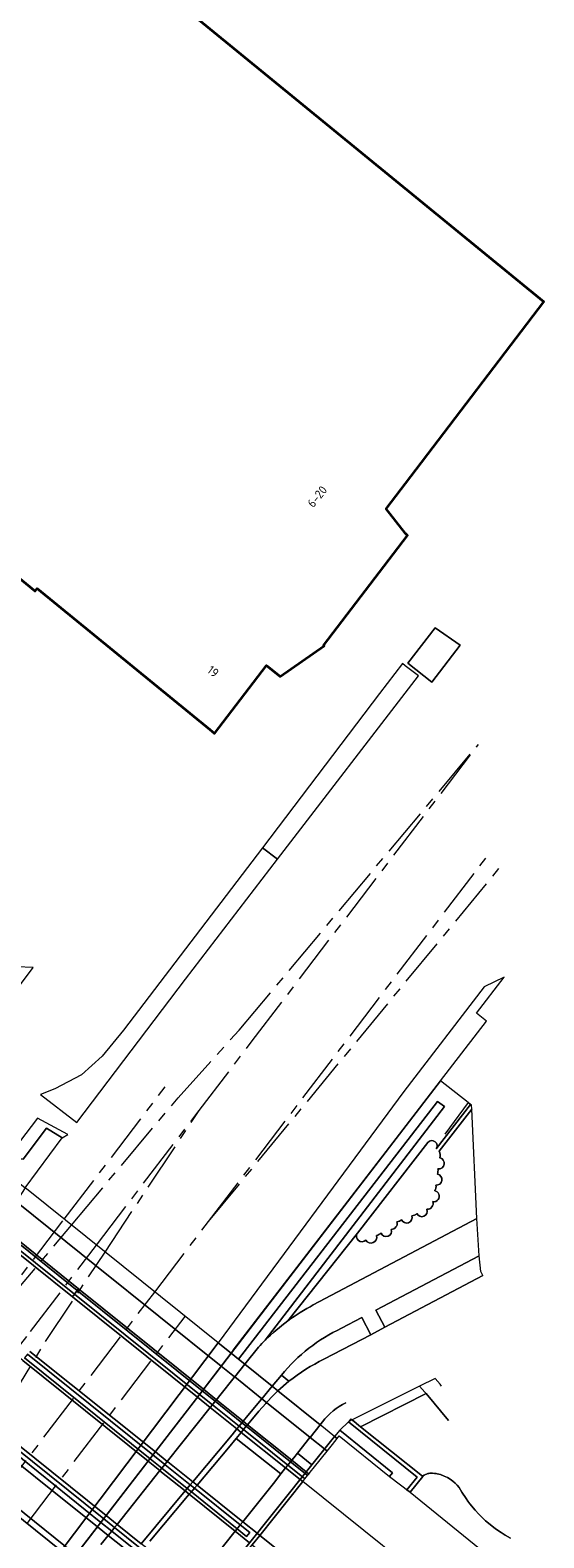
# Model space of a CAD drawing. Extents: x 151587 to 155483, y 462503 to 464608.
# Tile 181 of 236: x 154648 to 154701, y 463248 to 463403. Entities that reach past the tile are written whole.
import ezdxf
from ezdxf.enums import TextEntityAlignment as Align

# ---------------------------------------------------------------- set-up
doc = ezdxf.new("R2010")
doc.units = 0
doc.header["$LTSCALE"] = 0.5
doc.linetypes.add('AM-AS', pattern=[16, 10, -2, 2, -2])
for name, color, linetype, lineweight in [('B-RO-AM-AS_SPOOR-G', 251, 'AM-AS', 18), ('B-RO-GR-BEPLANTING_CULTUUR_BODEMBEDEKKER-GV', 251, 'CONTINUOUS', 18), ('B-RO-GR-BEPLANTING_CULTUUR_HEESTERS-GV', 251, 'CONTINUOUS', 18), ('B-RO-GR-GRAS-GV', 251, 'CONTINUOUS', 13), ('B-RO-GR-GROENVOORZIENING-GV', 251, 'CONTINUOUS', 18), ('B-RO-GR-HAAG-GV', 251, 'CONTINUOUS', 13), ('B-RO-IE-TERREINAFSCHEIDING_KUNSTMATIG_HEKWERK-G', 251, 'IE-TERREINAFSCHEIDING-KUNSTMATIG', 18), ('B-RO-IE-TERREINAFSCHEIDING_KUNSTMATIG_MUUR-G', 251, 'IE-TERREINAFSCHEIDING-KUNSTMATIG-DICHT', 18), ('B-RO-IE-TERREINAFSCHEIDING_KUNSTMATIG_MUUR-GV', 251, 'CONTINUOUS', 18), ('B-RO-KW-KUNSTWERK_DEK-GV', 6, 'CONTINUOUS', 18), ('B-RO-KW-KUNSTWERK_PIJLER-GV', 251, 'CONTINUOUS', 18), ('B-RO-OG-BEBOUWING-GV', 6, 'CONTINUOUS', 35), ('B-RO-OG-BEBOUWING-T18', 1, 'CONTINUOUS', 18), ('B-RO-OG-TERREIN_CULTUURSCHEIDING-GV', 251, 'CONTINUOUS', 18), ('B-RO-VH-VERHARDING_ASFALT-GV', 251, 'CONTINUOUS', 18), ('B-RO-VH-VERHARDING_BETONSTRAATSTEEN-GV', 251, 'CONTINUOUS', 18), ('B-RO-VH-VERHARDING_GESLOTEN-GV', 251, 'CONTINUOUS', 18), ('B-RO-VH-VERHARDING_HALFVERHARDING-GV', 251, 'CONTINUOUS', 18), ('B-RO-VH-VERHARDING_OPEN-GV', 251, 'CONTINUOUS', 18), ('B-RO-VH-VERHARDING_STRAATBAKSTEEN-GV', 251, 'CONTINUOUS', 18), ('B-RO-VH-VERHARDING_TEGEL-GV', 251, 'CONTINUOUS', 18)]:
    doc.layers.add(name, color=color, linetype=linetype, lineweight=lineweight)
doc.styles.add('NLCS-ISO-M200-T18', font='NLCS-ISO.ttf', dxfattribs={"height": 0.36})
doc.linetypes.add('IE-TERREINAFSCHEIDING-KUNSTMATIG', pattern='A,4,[82,NLCS.SHX,S=0.75,R=90,X=0,Y=0],4,-2', length=10)
doc.linetypes.add('IE-TERREINAFSCHEIDING-KUNSTMATIG-DICHT', pattern='A,8,-1,[82,NLCS.SHX,S=0.75,R=90,X=0,Y=0],-1', length=10)

msp = doc.modelspace()

# ---------------------------------------------------------------- linework, layer by layer
at = {"layer": 'B-RO-AM-AS_SPOOR-G', "flags": 128}
for points in [[(154669.84, 463299.847), (154694.432, 463329.193)], [(154671.176, 463298.736), (154694.432, 463329.193)], [(154666.676, 463280.154), (154695.476, 463317.873)], [(154666.676, 463280.154), (154696.828, 463316.768)], [(154663.55, 463292.892), (154669.84, 463299.847)], [(154665.714, 463291.583), (154671.176, 463298.736)], [(154651.828, 463280.4), (154662.214, 463294.003)], [(154652.577, 463279.798), (154663.55, 463292.892)], [(154655.142, 463277.738), (154665.714, 463291.583)], [(154656.031, 463277.025), (154665.714, 463291.583)], [(154638.959, 463263.546), (154651.828, 463280.4)], [(154661.149, 463272.915), (154666.676, 463280.154)], [(154635.556, 463259.09), (154638.959, 463263.546), (154652.577, 463279.798)], [(154648.364, 463268.86), (154655.142, 463277.738)], [(154649.904, 463267.814), (154656.031, 463277.025)], [(154644.889, 463251.621), (154661.149, 463272.915)], [(154648.013, 463249.121), (154664.268, 463270.41)], [(154638.876, 463256.433), (154648.364, 463268.86)], [(154641.656, 463254.209), (154649.904, 463267.814)]]:
    msp.add_lwpolyline(points, dxfattribs=at)
at = {"layer": 'B-RO-GR-BEPLANTING_CULTUUR_BODEMBEDEKKER-GV', "flags": 128}
for points in [[(154672.502, 463267.96), (154690.959, 463291.979), (154690.244, 463292.516), (154669.754, 463266.004), (154670.402, 463265.485), (154671.808, 463267.242)], [(154677.453, 463271.591), (154694.272, 463280.474), (154693.757, 463291.707), (154690.416, 463287.383)], [(154690.416, 463287.383), (154693.757, 463291.707), (154693.738, 463292.128), (154693.634, 463292.202), (154690.099, 463287.628)], [(154689.24, 463288.292), (154681.984, 463278.952)], [(154681.984, 463278.952), (154674.844, 463269.956)]]:
    msp.add_lwpolyline(points, dxfattribs=at)
at = {"layer": 'B-RO-GR-BEPLANTING_CULTUUR_BODEMBEDEKKER-GV'}
for points in [[(154690.099, 463287.628, 0.9356987), (154689.24, 463288.292)], [(154690.458, 463286.705, -0.9893578), (154690.279, 463285.576)], [(154690.279, 463285.576, 0.9893578), (154690.458, 463286.705)], [(154690.416, 463287.383, -0.1858584), (154690.458, 463286.705)], [(154690.458, 463286.705, 0.1858584), (154690.416, 463287.383)], [(154690.213, 463285.033, -0.9814444), (154690.04, 463283.903)], [(154690.04, 463283.903, 0.9814444), (154690.213, 463285.033)], [(154690.279, 463285.576, -0.1140624), (154690.213, 463285.033)], [(154690.213, 463285.033, 0.1140624), (154690.279, 463285.576)], [(154689.923, 463283.334, -1.0089126), (154689.751, 463282.204)], [(154689.751, 463282.204, 1.0089126), (154689.923, 463283.334)], [(154690.04, 463283.903, -0.2937268), (154689.923, 463283.334)], [(154689.923, 463283.334, 0.2937268), (154690.04, 463283.903)], [(154689.751, 463282.204, -0.5117557), (154689.142, 463281.416)], [(154689.142, 463281.416, 0.5117557), (154689.751, 463282.204)], [(154686.048, 463280.136, -0.504748), (154685.476, 463279.355)], [(154685.476, 463279.355, 0.504748), (154686.048, 463280.136)], [(154686.541, 463280.344, -0.1617254), (154686.048, 463280.136)], [(154686.048, 463280.136, 0.1617254), (154686.541, 463280.344)], [(154687.591, 463280.748, -0.9656669), (154686.541, 463280.344)], [(154686.541, 463280.344, 0.9656669), (154687.591, 463280.748)], [(154688.098, 463280.984, -0.1383812), (154687.591, 463280.748)], [(154687.591, 463280.748, 0.1383812), (154688.098, 463280.984)], [(154689.142, 463281.416, -0.9539763), (154688.098, 463280.984)], [(154688.098, 463280.984, 0.9539763), (154689.142, 463281.416)], [(154682.856, 463278.247, -0.8973503), (154681.984, 463278.952)], [(154681.984, 463278.952, 0.8973503), (154682.856, 463278.247)], [(154683.955, 463278.708, -0.8856276), (154682.856, 463278.247)], [(154682.856, 463278.247, 0.8856276), (154683.955, 463278.708)], [(154684.428, 463278.96, -0.0643173), (154683.955, 463278.708)], [(154683.955, 463278.708, 0.0643173), (154684.428, 463278.96)], [(154685.476, 463279.355, -0.9553779), (154684.428, 463278.96)], [(154684.428, 463278.96, 0.9553779), (154685.476, 463279.355)], [(154674.844, 463269.956, -0.0363203), (154677.453, 463271.591)], [(154671.808, 463267.242, -0.0113282), (154672.502, 463267.96)]]:
    msp.add_lwpolyline(points, format="xyb", dxfattribs=at)
at = {"layer": 'B-RO-GR-BEPLANTING_CULTUUR_HEESTERS-GV', "flags": 128}
msp.add_lwpolyline([(154697.74, 463247.607), (154697.204, 463247.908), (154696.767, 463248.18), (154696.298, 463248.5), (154696.021, 463248.722), (154695.639, 463249.004), (154695.174, 463249.402), (154694.821, 463249.732), (154694.482, 463250.073), (154694.102, 463250.488), (154693.897, 463250.728), (154693.75, 463250.907), (154693.555, 463251.156), (154693.359, 463251.42), (154693.179, 463251.676), (154693.031, 463251.895), (154692.88, 463252.131), (154692.743, 463252.353), (154692.607, 463252.581), (154692.444, 463252.816), (154692.256, 463253.043), (154692.054, 463253.254), (154691.819, 463253.462), (154691.522, 463253.68), (154691.263, 463253.836), (154690.931, 463253.999), (154690.535, 463254.143), (154690.194, 463254.228), (154690.106, 463254.245), (154689.912, 463254.274), (154689.721, 463254.296), (154689.584, 463254.3), (154689.439, 463254.29), (154689.328, 463254.272), (154689.227, 463254.247), (154689.104, 463254.204), (154688.993, 463254.155), (154688.87, 463254.085), (154688.682, 463253.978), (154688.704, 463253.96), (154687.4, 463252.33), (154698.376, 463243.444)], dxfattribs=at)
at = {"layer": 'B-RO-GR-GRAS-GV', "flags": 128}
for points in [[(154667.654, 463267.691), (154668.999, 463266.611), (154690.543, 463294.635), (154695.26, 463300.755), (154694.252, 463301.565), (154697.098, 463305.29), (154695.02, 463304.288), (154686.776, 463293.526)], [(154646.041, 463286.783), (154647.615, 463286.57), (154650.007, 463289.751), (154651.61, 463288.76), (154652.189, 463289.101), (154649.085, 463290.775)]]:
    msp.add_lwpolyline(points, close=True, dxfattribs=at)
at = {"layer": 'B-RO-GR-GROENVOORZIENING-GV', "flags": 128}
for points in [[(154690.099, 463287.628), (154693.634, 463292.202), (154693.383, 463292.381), (154690.543, 463294.635), (154668.999, 463266.611), (154669.754, 463266.004), (154690.244, 463292.516), (154690.959, 463291.979), (154672.502, 463267.96)], [(154674.844, 463269.956), (154681.984, 463278.952), (154689.24, 463288.292)], [(154678.541, 463266.001), (154683.363, 463268.525), (154682.454, 463270.288), (154680.363, 463269.185)], [(154674.173, 463264.379), (154674.95, 463263.743)]]:
    msp.add_lwpolyline(points, dxfattribs=at)
at = {"layer": 'B-RO-GR-GROENVOORZIENING-GV'}
for points in [[(154689.24, 463288.292, -0.9356987), (154690.099, 463287.628)], [(154672.502, 463267.96, -0.0359532), (154674.844, 463269.956)], [(154680.363, 463269.185, 0.1114916), (154674.173, 463264.379)], [(154674.95, 463263.743, -0.0545503), (154678.541, 463266.001)]]:
    msp.add_lwpolyline(points, format="xyb", dxfattribs=at)
at = {"layer": 'B-RO-GR-GROENVOORZIENING-GV', "flags": 128}
for points in [[(154694.524, 463276.627), (154683.896, 463271.054), (154684.803, 463269.285), (154694.907, 463274.613), (154694.674, 463275.014)], [(154653.032, 463245.885), (154665.446, 463261.98), (154668.999, 463266.611), (154667.654, 463267.691), (154651.534, 463246.303), (154652.66, 463245.402)], [(154681.451, 463259.758), (154682.31, 463259.071), (154689.056, 463262.468), (154688.942, 463262.603), (154688.36, 463263.237)]]:
    msp.add_lwpolyline(points, close=True, dxfattribs=at)
at = {"layer": 'B-RO-GR-HAAG-GV', "flags": 128}
for points in [[(154690.099, 463287.628), (154693.634, 463292.202), (154693.383, 463292.381), (154690.543, 463294.635), (154668.999, 463266.611), (154669.754, 463266.004)], [(154669.754, 463266.004), (154690.244, 463292.516), (154690.959, 463291.979), (154672.502, 463267.96)], [(154674.844, 463269.956), (154681.984, 463278.952), (154689.24, 463288.292)], [(154678.541, 463266.001), (154683.363, 463268.525), (154682.454, 463270.288), (154680.363, 463269.185)], [(154674.173, 463264.379), (154674.95, 463263.743)]]:
    msp.add_lwpolyline(points, dxfattribs=at)
at = {"layer": 'B-RO-GR-HAAG-GV'}
for points in [[(154689.24, 463288.292, -0.9356987), (154690.099, 463287.628)], [(154672.502, 463267.96, -0.0359532), (154674.844, 463269.956)], [(154680.363, 463269.185, 0.1114916), (154674.173, 463264.379)], [(154674.95, 463263.743, -0.0545503), (154678.541, 463266.001)]]:
    msp.add_lwpolyline(points, format="xyb", dxfattribs=at)
at = {"layer": 'B-RO-GR-HAAG-GV', "flags": 128}
for points in [[(154694.907, 463274.613), (154694.674, 463275.014), (154694.524, 463276.627), (154683.896, 463271.054), (154684.803, 463269.285)], [(154689.056, 463262.468), (154688.942, 463262.603), (154688.36, 463263.237), (154681.451, 463259.758), (154682.31, 463259.071)]]:
    msp.add_lwpolyline(points, close=True, dxfattribs=at)
at = {"layer": 'B-RO-IE-TERREINAFSCHEIDING_KUNSTMATIG_HEKWERK-G', "flags": 128}
for points in [[(154669.196, 463266.937), (154690.558, 463294.655)], [(154693.383, 463292.381), (154690.543, 463294.635)], [(154681.093, 463282.374), (154665.446, 463261.98)], [(154652.66, 463245.402), (154665.446, 463261.98)]]:
    msp.add_lwpolyline(points, dxfattribs=at)
at = {"layer": 'B-RO-IE-TERREINAFSCHEIDING_KUNSTMATIG_MUUR-G', "flags": 128}
for points in [[(154693.383, 463292.381), (154690.98, 463289.154)], [(154693.383, 463292.381), (154693.738, 463292.128)], [(154681.308, 463259.872), (154681.059, 463259.56)], [(154681.308, 463259.872), (154688.704, 463253.96)], [(154681.059, 463259.56), (154688.142, 463253.898)], [(154687.09, 463252.582), (154688.142, 463253.898)], [(154687.4, 463252.33), (154688.704, 463253.96)], [(154687.09, 463252.582), (154687.4, 463252.33)]]:
    msp.add_lwpolyline(points, dxfattribs=at)
at = {"layer": 'B-RO-IE-TERREINAFSCHEIDING_KUNSTMATIG_MUUR-GV', "flags": 128}
for points in [[(154679.638, 463258.067), (154679.909, 463257.85), (154680.125, 463258.12), (154685.295, 463253.953), (154685.608, 463254.342), (154680.167, 463258.729)], [(154687.4, 463252.33), (154688.704, 463253.96), (154688.682, 463253.978), (154682.31, 463259.071), (154681.451, 463259.758), (154681.059, 463259.56), (154688.142, 463253.898), (154687.09, 463252.582)], [(154676.368, 463253.419), (154676.599, 463253.708), (154676.87, 463254.047), (154676.995, 463254.203), (154677.138, 463254.385), (154677.577, 463254.934), (154678.881, 463256.563), (154679.414, 463257.23), (154679.909, 463257.85), (154679.638, 463258.067), (154677.308, 463255.149), (154663.312, 463237.624), (154662.948, 463237.169), (154663.215, 463236.955), (154663.592, 463237.429), (154664.571, 463238.655), (154665.87, 463240.282), (154666.057, 463240.516), (154666.218, 463240.717), (154666.511, 463241.085), (154666.772, 463241.411), (154671.173, 463246.919), (154671.955, 463247.897)]]:
    msp.add_lwpolyline(points, close=True, dxfattribs=at)
at = {"layer": 'B-RO-KW-KUNSTWERK_DEK-GV', "flags": 128}
for points in [[(154671.173, 463246.919), (154671.955, 463247.897), (154676.368, 463253.419), (154676.599, 463253.708), (154676.87, 463254.047), (154676.995, 463254.203), (154677.138, 463254.385), (154677.577, 463254.934), (154678.881, 463256.563), (154679.414, 463257.23), (154679.909, 463257.85), (154679.638, 463258.067), (154678.152, 463259.261), (154673.801, 463262.755), (154673.219, 463263.223), (154670.402, 463265.485), (154669.754, 463266.004), (154668.999, 463266.611), (154667.654, 463267.691), (154648.121, 463283.376)], [(154639.677, 463255.793), (154651.534, 463246.303)]]:
    msp.add_lwpolyline(points, dxfattribs=at)
at = {"layer": 'B-RO-KW-KUNSTWERK_PIJLER-GV', "flags": 128}
for points in [[(154652.889, 463272.704), (154653.171, 463273.065), (154645.137, 463279.513), (154642.18, 463281.886), (154641.272, 463282.615), (154641.172, 463282.491), (154640.966, 463282.256), (154641.887, 463281.52), (154644.849, 463279.147)], [(154653.171, 463273.065), (154652.889, 463272.704), (154665.761, 463262.391), (154667.085, 463261.33), (154669.837, 463259.125), (154670.282, 463258.769), (154674.838, 463255.118), (154676.329, 463253.923), (154676.599, 463253.708), (154676.87, 463254.047), (154676.601, 463254.263), (154675.113, 463255.458), (154670.564, 463259.108), (154670.118, 463259.466), (154667.362, 463261.677), (154666.032, 463262.744)], [(154648.061, 463266.525), (154647.759, 463266.138), (154660.661, 463255.776), (154661.873, 463254.802), (154664.482, 463252.707), (154664.908, 463252.365), (154669.624, 463248.578), (154670.597, 463247.796), (154670.909, 463248.188), (154669.936, 463248.969), (154665.229, 463252.746), (154664.802, 463253.089), (154662.216, 463255.165), (154662.183, 463255.191), (154660.964, 463256.169)], [(154666.218, 463240.717), (154666.511, 463241.085), (154666.246, 463241.298), (154664.756, 463242.494), (154659.897, 463246.392), (154659.482, 463246.725), (154657.009, 463248.71), (154655.899, 463249.601), (154642.954, 463259.988), (154642.667, 463259.621), (154655.612, 463249.23), (154656.716, 463248.343), (154659.181, 463246.366), (154659.602, 463246.028), (154664.462, 463242.126), (154665.952, 463240.93)]]:
    msp.add_lwpolyline(points, close=True, dxfattribs=at)
at = {"layer": 'B-RO-OG-BEBOUWING-GV', "flags": 128}
msp.add_lwpolyline([(154638.26, 463353.622), (154648.844, 463344.964), (154649.056, 463345.236), (154666.798, 463330.742), (154667.303, 463330.329), (154672.644, 463337.323), (154674.046, 463336.177), (154678.574, 463339.339), (154678.512, 463339.389), (154687.148, 463350.7), (154686.922, 463350.873), (154684.935, 463353.419), (154687.491, 463356.764), (154701.169, 463374.696), (154651.275, 463415.467)], dxfattribs=at)
at = {"layer": 'B-RO-OG-TERREIN_CULTUURSCHEIDING-GV', "flags": 128}
for points in [[(154655.601, 463246.947), (154656.353, 463247.889), (154656.716, 463248.343), (154657.009, 463248.71), (154657.266, 463249.032), (154661.674, 463254.553), (154661.873, 463254.802), (154662.183, 463255.191), (154662.434, 463255.505), (154662.435, 463255.507), (154666.857, 463261.045), (154667.085, 463261.33), (154667.362, 463261.677), (154667.495, 463261.843), (154667.85, 463262.289), (154669.315, 463264.124), (154669.365, 463264.187), (154670.402, 463265.485), (154669.754, 463266.004), (154668.999, 463266.611), (154665.446, 463261.98), (154653.032, 463245.885)], [(154691.361, 463259.723), (154689.056, 463262.468), (154682.31, 463259.071), (154688.682, 463253.978), (154688.87, 463254.085), (154688.993, 463254.155), (154689.104, 463254.204), (154689.227, 463254.247), (154689.328, 463254.272), (154689.439, 463254.29), (154689.584, 463254.3), (154689.721, 463254.296), (154689.912, 463254.274), (154690.106, 463254.245), (154690.194, 463254.228), (154690.535, 463254.143), (154690.931, 463253.999), (154691.263, 463253.836), (154691.522, 463253.68), (154691.819, 463253.462), (154692.054, 463253.254), (154692.256, 463253.043), (154692.444, 463252.816), (154692.607, 463252.581), (154692.743, 463252.353), (154692.88, 463252.131), (154693.031, 463251.895), (154693.179, 463251.676), (154693.359, 463251.42), (154693.555, 463251.156), (154693.75, 463250.907), (154693.897, 463250.728), (154694.102, 463250.488), (154694.482, 463250.073), (154694.821, 463249.732), (154695.174, 463249.402), (154695.639, 463249.004), (154696.021, 463248.722), (154696.298, 463248.5), (154696.767, 463248.18), (154697.204, 463247.908), (154697.74, 463247.607)]]:
    msp.add_lwpolyline(points, dxfattribs=at)
at = {"layer": 'B-RO-VH-VERHARDING_ASFALT-GV', "flags": 128}
for points in [[(154603.376, 463285.573), (154618.411, 463273.624), (154620.643, 463271.85), (154624.231, 463268.999), (154624.597, 463268.708), (154625.735, 463267.804), (154625.865, 463267.701), (154627.657, 463266.276), (154627.937, 463266.051), (154631.869, 463262.891), (154640.072, 463256.299), (154653.032, 463245.885)], [(154658.812, 463245.924), (154656.353, 463247.889), (154655.255, 463248.767), (154642.286, 463259.133), (154634.099, 463265.677), (154631.102, 463268.073), (154630.166, 463268.821), (154628.473, 463270.174), (154627.989, 463270.561), (154626.85, 463271.471), (154626.66, 463271.623), (154623.389, 463274.238), (154622.24, 463275.156), (154608.443, 463286.185)], [(154684.803, 463269.285), (154683.896, 463271.054), (154694.524, 463276.627), (154694.272, 463280.474), (154677.453, 463271.591)], [(154680.363, 463269.185), (154682.454, 463270.288), (154683.363, 463268.525), (154684.803, 463269.285)], [(154648.061, 463266.525), (154660.964, 463256.169), (154662.183, 463255.191), (154662.216, 463255.165), (154664.802, 463253.089), (154665.229, 463252.746), (154669.936, 463248.969), (154670.909, 463248.188), (154670.597, 463247.796), (154669.624, 463248.578), (154664.908, 463252.365), (154664.482, 463252.707), (154661.873, 463254.802), (154660.661, 463255.776), (154647.759, 463266.138)], [(154671.173, 463246.919), (154671.955, 463247.897), (154671.687, 463248.111), (154670.201, 463249.299), (154665.495, 463253.061), (154665.065, 463253.404), (154662.482, 463255.469), (154662.435, 463255.507), (154661.209, 463256.487), (154648.288, 463266.815)], [(154671.808, 463267.242), (154670.402, 463265.485), (154673.219, 463263.223), (154674.173, 463264.379)], [(154647.565, 463265.89), (154660.466, 463255.523), (154661.674, 463254.553), (154661.678, 463254.549), (154664.276, 463252.461), (154664.701, 463252.12), (154669.422, 463248.326), (154670.906, 463247.133)], [(154659.747, 463247.043), (154664.276, 463252.461), (154664.482, 463252.707), (154664.802, 463253.089), (154665.065, 463253.404), (154669.095, 463258.226), (154669.604, 463258.843), (154669.837, 463259.125), (154670.118, 463259.466), (154670.251, 463259.627), (154670.594, 463260.043), (154672.105, 463261.874), (154672.164, 463261.945), (154673.219, 463263.223), (154670.402, 463265.485), (154669.365, 463264.187), (154669.315, 463264.124), (154667.85, 463262.289), (154667.495, 463261.843), (154667.362, 463261.677), (154667.085, 463261.33), (154666.857, 463261.045), (154662.435, 463255.507), (154662.434, 463255.505), (154662.183, 463255.191), (154661.873, 463254.802), (154661.674, 463254.553), (154657.266, 463249.032), (154657.009, 463248.71), (154656.716, 463248.343), (154656.353, 463247.889), (154655.601, 463246.947)], [(154690.633, 463263.246), (154690.486, 463263.43), (154689.973, 463264.038), (154688.36, 463263.237), (154688.942, 463262.603), (154689.056, 463262.468), (154691.361, 463259.723)], [(154696.581, 463227.787), (154688.201, 463234.91), (154671.955, 463247.897), (154671.173, 463246.919), (154695.934, 463227.021)]]:
    msp.add_lwpolyline(points, dxfattribs=at)
for points in [[(154652.669, 463272.422), (154652.889, 463272.704), (154644.849, 463279.147), (154641.887, 463281.52), (154640.966, 463282.256), (154640.734, 463281.992), (154641.666, 463281.245), (154644.629, 463278.869)], [(154653.171, 463273.065), (154653.314, 463273.248), (154645.288, 463279.704), (154642.335, 463282.079), (154641.42, 463282.799), (154641.272, 463282.615), (154642.18, 463281.886), (154645.137, 463279.513)], [(154652.889, 463272.704), (154652.669, 463272.422), (154665.54, 463262.102), (154666.857, 463261.045), (154669.604, 463258.843), (154670.047, 463258.487), (154674.606, 463254.832), (154676.099, 463253.635), (154676.368, 463253.419), (154676.599, 463253.708), (154676.329, 463253.923), (154674.838, 463255.118), (154670.282, 463258.769), (154669.837, 463259.125), (154667.085, 463261.33), (154665.761, 463262.391)], [(154676.87, 463254.047), (154676.995, 463254.203), (154676.725, 463254.42), (154675.24, 463255.615), (154670.698, 463259.267), (154670.251, 463259.627), (154667.495, 463261.843), (154666.163, 463262.914), (154653.314, 463273.248), (154653.171, 463273.065), (154666.032, 463262.744), (154667.362, 463261.677), (154670.118, 463259.466), (154670.564, 463259.108), (154675.113, 463255.458), (154676.601, 463254.263)], [(154666.511, 463241.085), (154666.772, 463241.411), (154666.506, 463241.624), (154665.016, 463242.819), (154660.158, 463246.714), (154659.747, 463247.043), (154657.266, 463249.032), (154656.15, 463249.927), (154643.203, 463260.307), (154642.954, 463259.988), (154655.899, 463249.601), (154657.009, 463248.71), (154659.482, 463246.725), (154659.897, 463246.392), (154664.756, 463242.494), (154666.246, 463241.298)], [(154665.87, 463240.282), (154666.057, 463240.516), (154666.218, 463240.717), (154665.952, 463240.93), (154664.462, 463242.126), (154659.602, 463246.028), (154659.181, 463246.366), (154656.716, 463248.343), (154655.612, 463249.23), (154642.667, 463259.621), (154642.286, 463259.133), (154655.255, 463248.767), (154656.353, 463247.889), (154658.812, 463245.924), (154659.24, 463245.582), (154664.111, 463241.688), (154665.604, 463240.495)], [(154639.677, 463255.793), (154651.534, 463246.303), (154652.66, 463245.402), (154653.032, 463245.885), (154640.072, 463256.299)]]:
    msp.add_lwpolyline(points, close=True, dxfattribs=at)
at = {"layer": 'B-RO-VH-VERHARDING_ASFALT-GV'}
for points in [[(154677.453, 463271.591, 0.0363203), (154674.844, 463269.956)], [(154674.844, 463269.956, 0.0359532), (154672.502, 463267.96)], [(154674.173, 463264.379, -0.1114916), (154680.363, 463269.185)], [(154672.502, 463267.96, 0.0113282), (154671.808, 463267.242)]]:
    msp.add_lwpolyline(points, format="xyb", dxfattribs=at)
at = {"layer": 'B-RO-VH-VERHARDING_BETONSTRAATSTEEN-GV', "flags": 128}
for points in [[(154647.231, 463304.379), (154648.65, 463306.291), (154641.87, 463306.533), (154611.402, 463342.175)], [(154599.432, 463294.072), (154606.071, 463289.423), (154611.375, 463285.709), (154612.553, 463284.894), (154613.701, 463284.041), (154623.229, 463276.358), (154624.367, 463275.44), (154627.817, 463272.657), (154628.954, 463271.74), (154629.586, 463271.231), (154630.863, 463270.201), (154631.11, 463270.003), (154631.772, 463269.473), (154632.047, 463269.252), (154635.039, 463266.853), (154643.203, 463260.307), (154656.15, 463249.927), (154657.266, 463249.032), (154659.747, 463247.043)], [(154648.288, 463266.815), (154661.209, 463256.487), (154662.435, 463255.507), (154662.482, 463255.469), (154665.065, 463253.404), (154665.495, 463253.061), (154670.201, 463249.299), (154671.687, 463248.111), (154671.955, 463247.897), (154676.368, 463253.419), (154676.099, 463253.635), (154674.606, 463254.832), (154670.047, 463258.487), (154669.604, 463258.843), (154666.857, 463261.045), (154665.54, 463262.102), (154652.669, 463272.422), (154644.629, 463278.869)], [(154670.906, 463247.133), (154669.422, 463248.326), (154664.701, 463252.12), (154664.276, 463252.461), (154661.678, 463254.549), (154661.674, 463254.553), (154660.466, 463255.523), (154647.565, 463265.89), (154639.48, 463272.388), (154636.489, 463274.791), (154635.568, 463275.531), (154634.783, 463276.162), (154633.693, 463277.038)], [(154660.635, 463247.302), (154664.701, 463252.12), (154664.908, 463252.365), (154665.229, 463252.746), (154665.495, 463253.061), (154668.728, 463256.892), (154669.53, 463257.866), (154670.047, 463258.487), (154670.282, 463258.769), (154670.564, 463259.108), (154670.698, 463259.267), (154671.029, 463259.666), (154671.849, 463260.651), (154672.579, 463261.467), (154672.655, 463261.552), (154673.312, 463262.285), (154673.801, 463262.755), (154673.219, 463263.223), (154672.164, 463261.945), (154672.105, 463261.874), (154670.594, 463260.043), (154670.251, 463259.627), (154670.118, 463259.466), (154669.837, 463259.125), (154669.604, 463258.843), (154669.095, 463258.226), (154665.065, 463253.404), (154664.802, 463253.089), (154664.482, 463252.707), (154664.276, 463252.461), (154659.747, 463247.043)], [(154665.016, 463242.819), (154669.422, 463248.326), (154669.624, 463248.578), (154669.936, 463248.969), (154670.201, 463249.299), (154673.359, 463253.246), (154674.104, 463254.21), (154669.53, 463257.866), (154668.728, 463256.892), (154665.495, 463253.061), (154665.229, 463252.746), (154664.908, 463252.365), (154664.701, 463252.12), (154660.635, 463247.302)], [(154676.368, 463253.419), (154671.955, 463247.897), (154688.201, 463234.91), (154696.581, 463227.787)], [(154692.942, 463240.129), (154676.368, 463253.419)]]:
    msp.add_lwpolyline(points, dxfattribs=at)
for points in [[(154686.889, 463337.302), (154686.614, 463337.512), (154684.271, 463334.447), (154672.237, 463318.581), (154673.772, 463317.409), (154688.267, 463336.251)], [(154673.219, 463263.223), (154673.801, 463262.755), (154674.95, 463263.743), (154674.173, 463264.379)], [(154678.152, 463259.261), (154673.801, 463262.755), (154673.312, 463262.285), (154672.655, 463261.552), (154672.579, 463261.467), (154671.849, 463260.651), (154671.029, 463259.666), (154670.698, 463259.267), (154670.564, 463259.108), (154670.282, 463258.769), (154670.047, 463258.487), (154669.53, 463257.866), (154674.104, 463254.21), (154674.606, 463254.832), (154674.838, 463255.118), (154675.113, 463255.458), (154675.24, 463255.615), (154675.435, 463255.857), (154675.821, 463256.334), (154677.104, 463257.945), (154677.124, 463257.97)]]:
    msp.add_lwpolyline(points, close=True, dxfattribs=at)
at = {"layer": 'B-RO-VH-VERHARDING_GESLOTEN-GV', "flags": 128}
for points in [[(154646.041, 463286.783), (154645.22, 463285.706), (154647.807, 463283.629), (154651.61, 463288.76), (154650.007, 463289.751), (154647.615, 463286.57)], [(154685.295, 463253.953), (154687.4, 463252.33), (154687.09, 463252.582), (154688.142, 463253.898), (154681.059, 463259.56), (154680.167, 463258.729), (154685.608, 463254.342)]]:
    msp.add_lwpolyline(points, close=True, dxfattribs=at)
at = {"layer": 'B-RO-VH-VERHARDING_HALFVERHARDING-GV', "flags": 128}
for points in [[(154692.547, 463339.4), (154689.645, 463335.623), (154687.17, 463337.55), (154689.978, 463341.19)], [(154667.654, 463267.691), (154648.121, 463283.376), (154647.807, 463283.629), (154645.263, 463279.672), (154642.231, 463275.828), (154639.173, 463272.004), (154636.105, 463268.188), (154633.278, 463264.65), (154631.465, 463262.364), (154632.426, 463261.595), (154639.677, 463255.793), (154651.534, 463246.303)]]:
    msp.add_lwpolyline(points, close=True, dxfattribs=at)
msp.add_lwpolyline([(154651.534, 463246.303), (154639.677, 463255.793), (154632.426, 463261.595), (154627.631, 463255.636), (154618.81, 463244.249)], dxfattribs=at)
at = {"layer": 'B-RO-VH-VERHARDING_OPEN-GV', "flags": 128}
msp.add_lwpolyline([(154692.547, 463339.4), (154689.978, 463341.19), (154687.17, 463337.55), (154689.645, 463335.623)], close=True, dxfattribs=at)
at = {"layer": 'B-RO-VH-VERHARDING_STRAATBAKSTEEN-GV', "flags": 128}
for points in [[(154694.907, 463274.613), (154684.803, 463269.285), (154683.363, 463268.525), (154678.541, 463266.001)], [(154674.95, 463263.743), (154673.801, 463262.755), (154678.152, 463259.261), (154678.393, 463259.563)], [(154678.393, 463259.563), (154678.152, 463259.261)]]:
    msp.add_lwpolyline(points, dxfattribs=at)
at = {"layer": 'B-RO-VH-VERHARDING_STRAATBAKSTEEN-GV'}
for points in [[(154678.541, 463266.001, 0.0545503), (154674.95, 463263.743)], [(154680.811, 463261.53, 0.1188006), (154678.393, 463259.563)], [(154678.393, 463259.563, -0.1188006), (154680.811, 463261.53)]]:
    msp.add_lwpolyline(points, format="xyb", dxfattribs=at)
at = {"layer": 'B-RO-VH-VERHARDING_STRAATBAKSTEEN-GV', "flags": 128}
msp.add_lwpolyline([(154679.638, 463258.067), (154678.152, 463259.261), (154677.124, 463257.97), (154677.104, 463257.945), (154675.821, 463256.334), (154677.308, 463255.149)], close=True, dxfattribs=at)
at = {"layer": 'B-RO-VH-VERHARDING_TEGEL-GV', "flags": 128}
msp.add_lwpolyline([(154649.376, 463293.203), (154653.118, 463290.328), (154664.293, 463305.088), (154673.772, 463317.409), (154672.237, 463318.581), (154657.932, 463299.846), (154655.73, 463297.169), (154653.623, 463295.257), (154650.853, 463293.785)], close=True, dxfattribs=at)
for points in [[(154643.028, 463285.47), (154643.905, 463284.587), (154644.174, 463284.372), (154647.088, 463282.037), (154655.14, 463275.585), (154667.987, 463265.292), (154669.364, 463264.188), (154669.365, 463264.187), (154672.164, 463261.945), (154672.631, 463261.571), (154672.655, 463261.552), (154677.124, 463257.97), (154678.61, 463256.78), (154678.881, 463256.563), (154679.414, 463257.23), (154679.909, 463257.85), (154679.638, 463258.067)], [(154679.638, 463258.067), (154678.152, 463259.261), (154673.801, 463262.755), (154673.219, 463263.223), (154670.402, 463265.485), (154669.754, 463266.004), (154668.999, 463266.611), (154667.654, 463267.691), (154648.121, 463283.376)], [(154645.288, 463279.704), (154653.314, 463273.248), (154666.163, 463262.914), (154667.495, 463261.843), (154670.251, 463259.627), (154670.698, 463259.267), (154675.24, 463255.615), (154676.725, 463254.42), (154676.995, 463254.203), (154677.138, 463254.385), (154677.577, 463254.934), (154678.881, 463256.563), (154678.61, 463256.78), (154677.124, 463257.97), (154672.655, 463261.552), (154672.631, 463261.571), (154672.164, 463261.945), (154669.365, 463264.187), (154669.364, 463264.188), (154667.987, 463265.292), (154655.14, 463275.585), (154647.088, 463282.037)], [(154663.312, 463237.624), (154677.308, 463255.149), (154675.821, 463256.334), (154675.435, 463255.857), (154675.24, 463255.615), (154675.113, 463255.458), (154674.838, 463255.118), (154674.606, 463254.832), (154674.104, 463254.21), (154673.359, 463253.246), (154670.201, 463249.299), (154669.936, 463248.969), (154669.624, 463248.578), (154669.422, 463248.326), (154665.016, 463242.819)]]:
    msp.add_lwpolyline(points, dxfattribs=at)

# ---------------------------------------------------------------- texts
at = {"layer": 'B-RO-OG-BEBOUWING-T18', "style": 'NLCS-ISO-M200-T18'}
for s, rotation, p in [('6-20', 50.7, (154677.851, 463354.685)), ('19', 322.6, (154667.142, 463336.709))]:
    msp.add_text(s, height=0.9, rotation=rotation, dxfattribs=at).set_placement(p, align=Align.MIDDLE)

doc.saveas('drawing.dxf')
